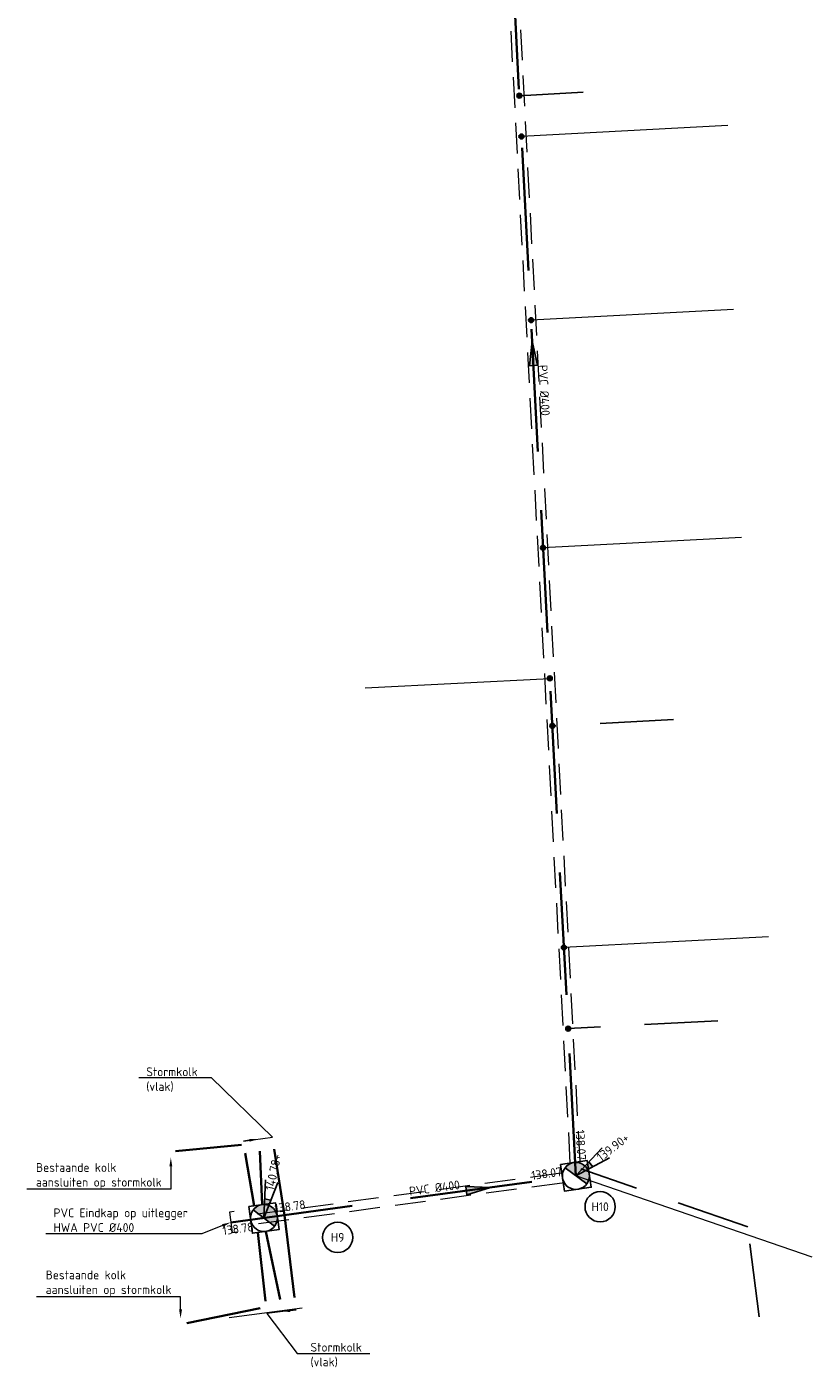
# Model space of a CAD drawing. Header units: metres. Extents: x 191795 to 192584, y 309727 to 309939.
# Tile 8 of 14: x 192037 to 192069, y 309727 to 309782. Entities that reach past the tile are written whole.
import ezdxf
from ezdxf import colors
from ezdxf.entities.mleader import LeaderData, LeaderLine
from ezdxf.enums import TextEntityAlignment as Align
from ezdxf.math import Vec2, Vec3

# ---------------------------------------------------------------- set-up
doc = ezdxf.new("R2010")
doc.units = ezdxf.units.M
for name, pattern in [('DASHED2', [0.375, 0.25, -0.125]), ('RI-HWA-SO', [7.4, 5, -2.4]), ('RI-HWA_AANSLUITLEIDING-SO', [4.8, 3, -1.8])]:
    doc.linetypes.add(name, pattern=pattern)
for name, color, linetype, lineweight in [('B-WE-RI-HWA_PERCEELAANSLUITLEIDING-O', 150, 'Continuous', 18), ('B-WE-RI-HWA_SCHILDMUUR-S-200', 150, 'Continuous', 18), ('N-WE-RI-HWA-T18', 7, 'Continuous', 18), ('N-WE-RI-HWA_BOB-T18', 7, 'Continuous', 18), ('N-WE-RI-HWA_HULPSTUK-S-200', 150, 'Continuous', 25), ('N-WE-RI-HWA_KOLKAANSLUITLEIDING-G', 150, 'RI-HWA_AANSLUITLEIDING-SO', 25), ('N-WE-RI-HWA_PUTDEKSELNIVEAU-S-200', 7, 'Continuous', 25), ('N-WE-RI-HWA_PUTNUMMER-S-200', 7, 'Continuous', 25), ('N-WE-RI-HWA_RIOOLLEIDING-PVC-DIKTE-G', 150, 'DASHED2', 9), ('N-WE-RI-HWA_RIOOLLEIDING_PVC-G', 150, 'RI-HWA-SO', 35), ('N-WE-RI-HWA_RIOOLPUT_BETON-S-200', 150, 'Continuous', 25), ('N-WE-RI-HWA_STROMINGSRICHTING-S-200', 7, 'Continuous', 25), ('X-XX-AL-AANPIJLING-S', 6, 'Continuous', 5)]:
    doc.layers.add(name, color=color, linetype=linetype, lineweight=lineweight)
doc.styles.add('NLCS-ISO', font='NLCS-ISO.ttf')
doc.styles.add('NLCS-ISO-M200-T18', font='NLCS-ISO.ttf', dxfattribs={"height": 0.36})

# ---------------------------------------------------------------- blocks, each defined once
blk = doc.blocks.new('SRI-PUT_BETON-SO')
h = blk.add_hatch(color=256)
h.dxf.hatch_style = 1
h.paths.add_polyline_path([(1.41, 1.41, 0.668179), (-2, 0, 0.198912), (-1.41, -1.41)])
blk.add_line((-1.41, -1.41), (1.41, 1.41))
blk.add_lwpolyline([(-2, -2), (2, -2), (2, 2), (-2, 2)], close=True)
blk.add_circle((0, 0), 2)
blk = doc.blocks.new('SRI-STROOMRICHTING-SO')
blk.add_hatch(color=256).paths.add_polyline_path([(2.5, 0), (-2.5, -0.83), (-2.5, 0.83)])
at = {"flags": 128}
blk.add_lwpolyline([(2.5, 0), (-2.5, -0.83), (-2.5, 0.83)], close=True, dxfattribs=at)
blk = doc.blocks.new('SRI-PUTNUMMER-SO')
blk.add_circle((0, 0), 3.09)
at = {"style": 'NLCS-ISO'}
blk.add_attdef('PUTNR', text='', height=1.8, dxfattribs=at).set_placement((0, 0), align=Align.MIDDLE_CENTER)
blk = doc.blocks.new('SRI-SCHILDMUUR-SO')
for p, q in [((0.9, 2.1), (-0.1, 2.1)), ((-0.1, 2.1), (-0.1, -2.1)), ((-0.1, -2.1), (0.9, -2.1))]:
    blk.add_line(p, q)
blk = doc.blocks.new('SRI-HULP_INLAAT_160MM-SO')
h = blk.add_hatch(color=256)
h.dxf.hatch_style = 1
h.paths.add_polyline_path([(0, 0.71), (0, 0), (0.71, 0, 0.414214)])
h.paths.add_polyline_path([(0, 0), (-0.71, 0, 0.414214), (0, -0.71)])
for p, q in [((-0.71, 0), (0.71, 0)), ((0, 0.71), (0, -0.71))]:
    blk.add_line(p, q)
for radius in [1, 0.71]:
    blk.add_circle((0, 0), radius)
blk = doc.blocks.new('SRI-PUTDEKSELHOOGTE-SO')
h = blk.add_hatch(color=256)
h.dxf.hatch_style = 1
h.paths.add_polyline_path([(3.02, 2.49), (0, 0), (3.66, 1.37)])
for p, q in [((0, 0), (6.04, 4.97)), ((0, 0), (7.32, 2.74)), ((3.02, 2.49), (3.66, 1.37))]:
    blk.add_line(p, q)
at = {"style": 'NLCS-ISO'}
blk.add_attdef('PUTHGT', text='', height=1.8, rotation=30, dxfattribs=at).set_placement((5.02, 2.93), align=Align.MIDDLE_LEFT)

msp = doc.modelspace()

# ---------------------------------------------------------------- linework, layer by layer
at = {"layer": 'B-WE-RI-HWA_PERCEELAANSLUITLEIDING-O', "flags": 128}
for points in [[(192065.98, 309777.675), (192057.555, 309777.234)], [(192066.2, 309770.171), (192057.948, 309769.739)], [(192066.527, 309760.876), (192058.434, 309760.452)], [(192051.178, 309754.729), (192058.713, 309755.123)], [(192067.631, 309744.577), (192059.287, 309744.14)], [(192069.415, 309731.501), (192059.775, 309734.821)], [(192048.608, 309729.421), (192045.634, 309729.028)]]:
    msp.add_lwpolyline(points, dxfattribs=at)
at = {"layer": 'N-WE-RI-HWA_KOLKAANSLUITLEIDING-G', "flags": 128}
for points in [[(192060.077, 309779.035), (192057.468, 309778.898)], [(192063.758, 309753.441), (192058.814, 309753.182)], [(192065.567, 309741.148), (192059.461, 309740.828)], [(192066.786, 309732.737), (192059.973, 309735.113)], [(192067.253, 309729.074), (192066.786, 309732.737)]]:
    msp.add_lwpolyline(points, dxfattribs=at)
at = {"layer": 'N-WE-RI-HWA_RIOOLLEIDING-PVC-DIKTE-G', "ltscale": 5}
for p, q in [((192059.548, 309735.343), (192056.776, 309788.301)), ((192059.945, 309735.403), (192057.173, 309788.361)), ((192046.772, 309733.267), (192059.2, 309734.946)), ((192046.825, 309732.871), (192059.26, 309734.55))]:
    msp.add_line(p, q, dxfattribs=at)
at = {"layer": 'N-WE-RI-HWA_RIOOLLEIDING_PVC-G'}
for p, q in [((192059.775, 309734.821), (192056.946, 309788.883)), ((192045.694, 309732.925), (192059.77, 309734.825))]:
    msp.add_line(p, q, dxfattribs=at)
for points in [[(192043.444, 309735.824), (192046.135, 309736.082)], [(192046.283, 309735.744), (192046.648, 309733.602)], [(192046.878, 309735.824), (192046.973, 309733.647)], [(192047.882, 309733.22), (192047.472, 309735.905)], [(192047.882, 309733.22), (192048.303, 309729.853)], [(192046.796, 309732.513), (192047.112, 309729.705)], [(192047.707, 309729.779), (192047.121, 309732.557)], [(192043.902, 309728.817), (192046.895, 309729.426)]]:
    msp.add_lwpolyline(points, dxfattribs=at)

# ---------------------------------------------------------------- block references
at = {"layer": 'B-WE-RI-HWA_SCHILDMUUR-S-200', "xscale": 0.2, "yscale": 0.2, "zscale": 0.2, "rotation": 7.691426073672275}
msp.add_blockref('SRI-SCHILDMUUR-SO', (192045.714, 309732.927), dxfattribs=at)
at = {"layer": 'N-WE-RI-HWA_HULPSTUK-S-200', "xscale": -0.1, "yscale": 0.1, "zscale": 0.1, "rotation": 15.96983221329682}
for p in [(192057.468, 309778.898), (192057.555, 309777.234), (192057.948, 309769.739), (192058.434, 309760.452), (192058.713, 309755.123), (192058.814, 309753.182), (192059.287, 309744.14), (192059.461, 309740.828)]:
    msp.add_blockref('SRI-HULP_INLAAT_160MM-SO', p, dxfattribs=at)
at = {"layer": 'N-WE-RI-HWA_PUTDEKSELNIVEAU-S-200', "xscale": 0.2, "yscale": 0.2, "zscale": 0.2}
for p, rotation, values in [((192059.775, 309734.821), 7.569188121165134, {'PUTHGT': '139.90+'}), ((192047.039, 309733.101), 47.91354808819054, {'PUTHGT': '140.78+'})]:
    msp.add_blockref('SRI-PUTDEKSELHOOGTE-SO', p, dxfattribs=dict(at, rotation=rotation)).add_auto_attribs(values)
at = {"layer": 'N-WE-RI-HWA_PUTNUMMER-S-200', "xscale": 0.2, "yscale": 0.2, "zscale": 0.2}
for p, values in [((192060.766, 309733.561), {'PUTNR': 'H10'}), ((192050.057, 309732.311), {'PUTNR': 'H9'})]:
    msp.add_blockref('SRI-PUTNUMMER-SO', p, dxfattribs=at).add_auto_attribs(values)
at = {"layer": 'N-WE-RI-HWA_RIOOLPUT_BETON-S-200', "xscale": 0.275, "yscale": 0.275, "zscale": 0.275}
for p, rotation in [((192059.775, 309734.821), 278.5813803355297), ((192047.047, 309733.102), 277.7554739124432)]:
    msp.add_blockref('SRI-PUT_BETON-SO', p, dxfattribs=dict(at, rotation=rotation))
at = {"layer": 'N-WE-RI-HWA_STROMINGSRICHTING-S-200', "xscale": 0.2000000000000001, "yscale": 0.2000000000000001, "zscale": 0.2000000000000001}
for p, rotation in [((192058.018, 309768.388), 92.99611126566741), ((192055.8, 309734.285), 7.691426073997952)]:
    msp.add_blockref('SRI-STROOMRICHTING-SO', p, dxfattribs=dict(at, rotation=rotation))

# ---------------------------------------------------------------- texts
at = {"layer": 'N-WE-RI-HWA-T18', "char_height": 0.36, "attachment_point": 1, "style": 'NLCS-ISO-M200-T18'}
for insert, rotation in [((192058.609, 309767.926), 272.9961), ((192052.951, 309734.366), 7.6914)]:
    msp.add_mtext_dynamic_manual_height_columns('PVC Ø400', width=2.68793, gutter_width=1.8, heights=[0], dxfattribs=dict(at, insert=insert, rotation=rotation))
at = {"layer": 'N-WE-RI-HWA_BOB-T18', "char_height": 0.36, "attachment_point": 1, "style": 'NLCS-ISO-M200-T18'}
for s, insert, rotation in [('138.07', (192060.121, 309736.715), 273.4025), ('138.07', (192057.939, 309735.011), 7.7728), ('138.78', (192047.458, 309733.665), 7.7728), ('138.78', (192045.337, 309732.757), 7.7728)]:
    msp.add_mtext_dynamic_manual_height_columns(s, width=2.20709, gutter_width=1.8, heights=[0], dxfattribs=dict(at, insert=insert, rotation=rotation))

# ---------------------------------------------------------------- leaders
at = {"layer": 'N-WE-RI-HWA-T18'}
ml = msp.add_multileader_mtext('Standard', dxfattribs=at)
ml.set_content('Bestaande kolk \\Paansluiten op stormkolk', color=256, style='NLCS-ISO-M200-T18')
ml.set_leader_properties(color=6, linetype='ByLayer', lineweight=-1)
ml.build(insert=Vec2(0, 0))
ml.multileader.update_dxf_attribs({"text_left_attachment_type": 5, "text_right_attachment_type": 5, "dogleg_length": 0.36, "arrow_head_size": 0.36})
ctx = ml.context
ctx.base_point, ctx.char_height, ctx.arrow_head_size, ctx.landing_gap_size, ctx.plane_origin = Vec3(192037.568, 309734.275), 0.36, 0.36, 0.18, Vec3(192043.857, 309735.914)
ctx.left_attachment, ctx.right_attachment = 5, 5
notes = []
notes.append((ctx, [(0, (1, 1, 0), (192043.251, 309734.275), (-1, 0), 0.0669, [(0, [(192043.251, 309735.571)], 0, [])])]))
ctx.mtext.insert, ctx.mtext.width, ctx.mtext.defined_height, ctx.mtext.flow_direction = Vec3(192037.748, 309735.343), 5.9663, 2.582, 5
ml = msp.add_multileader_mtext('Standard', dxfattribs=at)
ml.set_content('PVC Eindkap op uitlegger\\PHWA PVC Ø400', color=256, style='NLCS-ISO-M200-T18')
ml.set_leader_properties(color=6, linetype='ByLayer', lineweight=-1)
ml.build(insert=Vec2(0, 0))
ml.multileader.update_dxf_attribs({"text_left_attachment_type": 5, "text_right_attachment_type": 5, "dogleg_length": 0.36, "arrow_head_size": 0.36})
ctx = ml.context
ctx.base_point, ctx.char_height, ctx.arrow_head_size, ctx.landing_gap_size, ctx.plane_origin = Vec3(192038.287, 309732.461), 0.36, 0.36, 0.18, Vec3(192045.601, 309734.641)
ctx.left_attachment, ctx.right_attachment = 5, 5
notes.append((ctx, [(0, (1, 1, 0), (192044.515, 309732.461), (-1, 0), 0.36, [(0, [(192045.694, 309732.925)], 0, [])])]))
ctx.mtext.insert, ctx.mtext.width, ctx.mtext.defined_height, ctx.mtext.flow_direction = Vec3(192038.467, 309733.493), 5.9663, 2.582, 5
ml = msp.add_multileader_mtext('Standard', dxfattribs=at)
ml.set_content('Bestaande kolk \\Paansluiten op stormkolk', color=256, style='NLCS-ISO-M200-T18')
ml.set_leader_properties(color=6, linetype='ByLayer', lineweight=-1)
ml.build(insert=Vec2(0, 0))
ml.multileader.update_dxf_attribs({"text_left_attachment_type": 5, "text_right_attachment_type": 5, "dogleg_length": 0.36, "arrow_head_size": 0.36})
ctx = ml.context
ctx.base_point, ctx.char_height, ctx.arrow_head_size, ctx.landing_gap_size, ctx.plane_origin = Vec3(192037.965, 309729.891), 0.36, 0.36, 0.18, Vec3(192044.196, 309731.531)
ctx.left_attachment, ctx.right_attachment = 5, 5
notes.append((ctx, [(0, (1, 1, 0), (192043.648, 309729.891), (-1, 0), 0.0669, [(0, [(192043.648, 309729.009)], 0, [])])]))
ctx.mtext.insert, ctx.mtext.width, ctx.mtext.defined_height, ctx.mtext.flow_direction = Vec3(192038.145, 309730.959), 5.9663, 2.582, 5
at = {"layer": 'X-XX-AL-AANPIJLING-S', "color": 0}
ml = msp.add_multileader_mtext('Standard', dxfattribs=at)
ml.set_content('Stormkolk\\P(vlak)', style='NLCS-ISO')
ml.set_leader_properties(color=6, linetype='ByLayer', lineweight=-1)
ml.build(insert=Vec2(0, 0))
ml.multileader.update_dxf_attribs({"text_left_attachment_type": 6, "text_right_attachment_type": 6, "dogleg_length": 0.36, "arrow_head_size": 0.36})
ctx = ml.context
ctx.base_point, ctx.char_height, ctx.arrow_head_size, ctx.landing_gap_size, ctx.plane_origin = Vec3(192042.069, 309738.816), 0.36, 0.36, 0.18, Vec3(192035.098, 309737.48)
ctx.left_attachment, ctx.right_attachment = 6, 6
notes.append((ctx, [(1, (1, 1, 0), (192044.913, 309738.816), (-1, 0), 0.36, [(2, [(192046.811, 309736.32), (192046.216, 309736.24), (192047.405, 309736.4)], 0, [])])]))
ctx.mtext.insert, ctx.mtext.flow_direction = Vec3(192042.249, 309739.248), 5
ml = msp.add_multileader_mtext('Standard', dxfattribs=at)
ml.set_content('Stormkolk\\P(vlak)', style='NLCS-ISO')
ml.set_leader_properties(color=6, linetype='ByLayer', lineweight=-1)
ml.build(insert=Vec2(0, 0))
ml.multileader.update_dxf_attribs({"text_left_attachment_type": 6, "text_right_attachment_type": 6, "dogleg_length": 0.36, "arrow_head_size": 0.36})
ctx = ml.context
ctx.base_point, ctx.char_height, ctx.arrow_head_size, ctx.landing_gap_size, ctx.plane_origin = Vec3(192048.769, 309727.576), 0.36, 0.36, 0.18, Vec3(192036.057, 309730.443)
ctx.left_attachment, ctx.right_attachment = 6, 6
notes.append((ctx, [(0, (1, 1, 0), (192048.409, 309727.576), (1, 0), 0.36, [(2, [(192047.769, 309729.283), (192048.364, 309729.357), (192047.174, 309729.209)], 0, [])])]))
ctx.mtext.insert, ctx.mtext.flow_direction = Vec3(192048.949, 309728.008), 5
for ctx, leaders in notes:
    for number, flags, end, landing, length, lines in leaders:
        leader = LeaderData()
        leader.index, (leader.has_last_leader_line, leader.has_dogleg_vector, leader.attachment_direction) = number, flags
        leader.last_leader_point, leader.dogleg_vector, leader.dogleg_length = Vec3(end), Vec3(landing), length
        for number, points, colour, breaks in lines:
            line = LeaderLine()
            line.index, line.vertices, line.color, line.breaks = number, Vec3.list(points), colors.encode_raw_color(colour), breaks
            leader.lines.append(line)
        ctx.leaders.append(leader)

doc.saveas('drawing.dxf')
